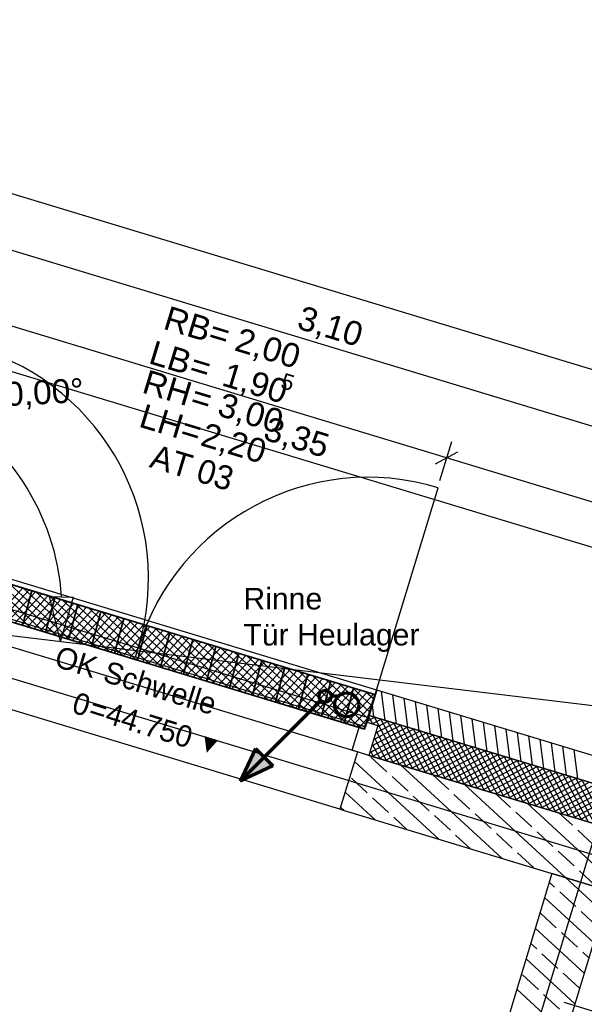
# Model space of a CAD drawing. Extents: x -181 to 1388, y 138 to 979.
# Tile 65 of 82: x 757 to 805, y 722 to 804. Entities that reach past the tile are written whole.
import ezdxf
from ezdxf.lldxf.tags import DXFTag

# ---------------------------------------------------------------- set-up
doc = ezdxf.new("R2010")
doc.units = 0
doc.layers.get('0').update_dxf_attribs({"lineweight": 25})
for name, color, linetype, lineweight, true_color in [('01AFU Allgemein Bemaßung', 7, 'Continuous', 25, 0x848484), ('02 Raster Bemaßung', 7, 'Continuous', 25, 0x848484), ('20 Außenwände', 7, 'Continuous', 25, 0x848484), ('20 Dach Stb-Decke', 7, 'Continuous', 25, 0x848484), ('20 Fundament', 7, 'Continuous', 25, 0x848484), ('20 Höhen Schwellen', 7, 'Continuous', 25, 0x848484), ('20 Innenwände', 7, 'Continuous', 25, 0x848484), ('70 Bodenabläufe+Rinnen', 7, 'Continuous', 25, 0x848484), ('A-0', 7, 'Continuous', 25, 0x848484), ('S_Einrichtung', 7, 'Continuous', 35, 0x9dff9d), ('S_Schmutzwasser', 5, 'Continuous', 70, 0x0000ff)]:
    doc.layers.add(name, color=color, linetype=linetype, lineweight=lineweight, true_color=true_color)
doc.layers.add('02 Raster Gebäude', color=7, linetype='Continuous', lineweight=25)
doc.layers.add('X_Text', color=7, linetype='Continuous', lineweight=25)
doc.styles.get("Standard").update_dxf_attribs({"font": 'arial.ttf'})
tags = doc.linetypes.add('Raster', pattern=[0.2, 0.1, -0.05, 0, -0.05]).pattern_tags.tags
tags[10:11] = [DXFTag(74, 4), DXFTag(75, 0), DXFTag(340, '0'), DXFTag(46, 1.0), DXFTag(50, 0.0), DXFTag(44, 0.0), DXFTag(45, 0.0)]
tags[8:9] = [DXFTag(74, 4), DXFTag(75, 0), DXFTag(340, '0'), DXFTag(46, 1.0), DXFTag(50, 0.0), DXFTag(44, 0.0), DXFTag(45, 0.0)]
tags[6:7] = [DXFTag(74, 4), DXFTag(75, 0), DXFTag(340, '0'), DXFTag(46, 1.0), DXFTag(50, 0.0), DXFTag(44, 0.0), DXFTag(45, 0.0)]
tags[4:5] = [DXFTag(74, 4), DXFTag(75, 0), DXFTag(340, '0'), DXFTag(46, 1.0), DXFTag(50, 0.0), DXFTag(44, 0.0), DXFTag(45, 0.0)]
tags = doc.linetypes.add('Strichlinie eng', pattern=[0.115, 0.075, -0.04]).pattern_tags.tags
tags[6:7] = [DXFTag(74, 4), DXFTag(75, 0), DXFTag(340, '0'), DXFTag(46, 1.0), DXFTag(50, 0.0), DXFTag(44, 0.0), DXFTag(45, 0.0)]
tags[4:5] = [DXFTag(74, 4), DXFTag(75, 0), DXFTag(340, '0'), DXFTag(46, 1.0), DXFTag(50, 0.0), DXFTag(44, 0.0), DXFTag(45, 0.0)]
tags = doc.linetypes.add('Öffnungslinie Tür Fenster', pattern=[0.115, 0.075, -0.04]).pattern_tags.tags
tags[6:7] = [DXFTag(74, 4), DXFTag(75, 0), DXFTag(340, '0'), DXFTag(46, 1.0), DXFTag(50, 0.0), DXFTag(44, 0.0), DXFTag(45, 0.0)]
tags[4:5] = [DXFTag(74, 4), DXFTag(75, 0), DXFTag(340, '0'), DXFTag(46, 1.0), DXFTag(50, 0.0), DXFTag(44, 0.0), DXFTag(45, 0.0)]

# ---------------------------------------------------------------- blocks, each defined once
blk = doc.blocks.new('Referenz-A07F5V09WF')
at = {"layer": '01AFU Allgemein Bemaßung', "lineweight": -2}
for p, q in [((748.237, 792.54), (1086.086, 690.114)), ((753.15, 786.322), (812.475, 768.336)), ((793.059, 767.889), (754.78, 779.494)), ((793.467, 769.235), (792.479, 765.975)), ((792.124, 767.389), (793.995, 768.389)), ((829.435, 756.861), (793.059, 767.889))]:
    blk.add_line(p, q, dxfattribs=at)
at = {"layer": '02 Raster Bemaßung', "lineweight": -2}
for p, q in [((747.952, 777.792), (812.062, 758.356)), ((759.978, 756.341), (761.977, 756.289)), ((760.879, 752.584), (759.978, 756.341)), ((760.879, 752.584), (761.977, 756.289))]:
    blk.add_line(p, q, dxfattribs=at)
blk.add_ellipse((741.034, 754.974), major_axis=(19.943, 1.341), ratio=1, start_param=0, end_param=1.022282, dxfattribs=at)
at = {"layer": '02 Raster Gebäude', "linetype": 'Raster', "lineweight": -2, "ltscale": 56.250004}
for p, q in [((1025.388, 668.068), (295.575, 889.327)), ((301.619, 807.892), (815.805, 745.969)), ((663.574, 268.626), (810.754, 754.038))]:
    blk.add_line(p, q, dxfattribs=at)
at = {"layer": '20 Außenwände', "linetype": 'Strichlinie eng', "lineweight": -2, "ltscale": 56.250004}
blk.add_line((786.534, 746.229), (792.349, 765.407), dxfattribs=at)
at = {"layer": '20 Außenwände', "lineweight": -2}
for p, q in [((787.25, 748.52), (748.856, 760.16)), ((748.178, 757.858), (767.356, 752.043)), ((767.124, 751.278), (747.946, 757.092)), ((767.124, 751.278), (767.356, 752.043)), ((767.356, 752.043), (786.534, 746.229)), ((786.302, 745.463), (767.124, 751.278)), ((784.175, 738.585), (745.896, 750.19)), ((787.25, 748.52), (786.612, 746.415)), ((823.51, 737.527), (787.25, 748.52)), ((787.952, 746.008), (787.645, 748.4)), ((788.896, 745.722), (788.589, 748.114)), ((787.008, 746.294), (786.879, 747.297)), ((789.841, 745.436), (789.533, 747.828)), ((790.785, 745.15), (790.477, 747.542)), ((791.729, 744.863), (791.422, 747.255)), ((792.673, 744.577), (792.366, 746.969)), ((793.617, 744.291), (793.31, 746.683)), ((786.534, 746.229), (786.302, 745.463)), ((786.302, 745.463), (786.418, 745.846)), ((786.418, 745.846), (787.337, 745.568)), ((786.612, 746.415), (786.438, 745.84)), ((786.438, 745.84), (787.337, 745.568)), ((787.099, 746.267), (786.464, 745.928)), ((786.57, 746.277), (786.874, 745.708)), ((822.872, 735.422), (786.612, 746.415)), ((787.64, 746.103), (786.892, 745.703)), ((787.015, 746.292), (789.149, 742.302)), ((788.723, 745.775), (787.144, 744.93)), ((788.181, 745.939), (787.308, 745.472)), ((787.556, 746.128), (789.69, 742.138)), ((788.098, 745.964), (790.232, 741.973)), ((788.639, 745.8), (790.773, 741.809)), ((789.18, 745.636), (791.314, 741.645)), ((794.561, 744.005), (794.254, 746.397)), ((795.506, 743.718), (795.198, 746.11)), ((796.45, 743.432), (796.142, 745.824)), ((785.186, 743.503), (785.824, 745.609)), ((785.824, 745.609), (786.302, 745.463)), ((787.337, 745.568), (786.583, 743.08)), ((790.347, 745.282), (786.652, 743.306)), ((789.805, 745.446), (786.816, 743.848)), ((790.888, 745.118), (786.897, 742.984)), ((789.264, 745.611), (786.98, 744.389)), ((787.197, 745.104), (788.608, 742.466)), ((791.429, 744.954), (787.439, 742.82)), ((789.722, 745.472), (791.856, 741.481)), ((790.263, 745.308), (792.397, 741.317)), ((790.804, 745.144), (792.938, 741.153)), ((791.346, 744.979), (793.48, 740.989)), ((791.887, 744.815), (794.021, 740.825)), ((797.394, 743.146), (797.087, 745.538)), ((798.338, 742.86), (798.031, 745.252)), ((799.282, 742.573), (798.975, 744.965)), ((786.868, 744.022), (787.525, 742.794)), ((787.032, 744.563), (788.066, 742.63)), ((791.971, 744.79), (787.98, 742.656)), ((792.512, 744.626), (788.521, 742.492)), ((793.054, 744.462), (789.063, 742.328)), ((793.595, 744.298), (789.604, 742.164)), ((794.136, 744.133), (790.145, 741.999)), ((792.428, 744.651), (794.562, 740.66)), ((792.97, 744.487), (795.104, 740.496)), ((793.511, 744.323), (795.645, 740.332)), ((794.053, 744.159), (796.186, 740.168)), ((794.594, 743.995), (796.728, 740.004)), ((800.226, 742.287), (799.919, 744.679)), ((801.171, 742.001), (800.863, 744.393)), ((802.115, 741.715), (801.808, 744.107)), ((785.626, 743.37), (784.175, 738.585)), ((786.583, 743.08), (785.186, 743.503)), ((786.583, 743.08), (785.626, 743.37)), ((786.704, 743.48), (786.983, 742.958)), ((794.678, 743.969), (790.687, 741.835)), ((795.219, 743.805), (791.228, 741.671)), ((795.76, 743.641), (791.77, 741.507)), ((796.302, 743.477), (792.311, 741.343)), ((796.843, 743.313), (792.852, 741.179)), ((795.135, 743.831), (797.269, 739.84)), ((795.677, 743.666), (797.811, 739.676)), ((796.218, 743.502), (798.352, 739.512)), ((796.759, 743.338), (798.893, 739.347)), ((797.301, 743.174), (799.435, 739.183)), ((803.059, 741.428), (802.752, 743.82)), ((804.003, 741.142), (803.696, 743.534)), ((792.425, 736.084), (785.385, 742.575)), ((821.044, 732.632), (786.583, 743.08)), ((788.082, 741.721), (786.758, 742.941)), ((797.384, 743.149), (793.394, 741.015)), ((797.926, 742.985), (793.935, 740.851)), ((798.467, 742.82), (794.476, 740.687)), ((799.008, 742.656), (795.018, 740.522)), ((799.55, 742.492), (795.559, 740.358)), ((797.842, 743.01), (799.976, 739.019)), ((798.383, 742.846), (800.517, 738.855)), ((798.925, 742.682), (801.059, 738.691)), ((799.466, 742.518), (801.6, 738.527)), ((800.007, 742.353), (802.141, 738.363)), ((797.7, 734.485), (789.258, 742.269)), ((800.091, 742.328), (796.1, 740.194)), ((800.632, 742.164), (796.642, 740.03)), ((801.174, 742), (797.183, 739.866)), ((801.715, 741.836), (797.724, 739.702)), ((802.257, 741.672), (798.266, 739.538)), ((800.549, 742.189), (802.683, 738.199)), ((801.09, 742.025), (803.224, 738.034)), ((801.631, 741.861), (803.765, 737.87)), ((802.173, 741.697), (804.307, 737.706)), ((802.714, 741.533), (804.848, 737.542)), ((786.455, 739.956), (785.131, 741.177)), ((789.846, 740.094), (788.523, 741.314)), ((793.237, 740.231), (791.914, 741.452)), ((802.798, 741.507), (798.807, 739.374)), ((803.339, 741.343), (799.348, 739.209)), ((803.881, 741.179), (799.89, 739.045)), ((804.422, 741.015), (800.431, 738.881)), ((804.963, 740.851), (800.973, 738.717)), ((803.256, 741.369), (805.389, 737.378)), ((803.797, 741.205), (805.931, 737.214)), ((804.338, 741.04), (806.472, 737.05)), ((787.15, 737.683), (784.611, 740.024)), ((802.974, 732.885), (794.532, 740.669)), ((805.505, 740.687), (801.514, 738.553)), ((806.046, 740.523), (802.055, 738.389)), ((806.587, 740.359), (802.597, 738.225)), ((807.129, 740.194), (803.138, 738.061)), ((807.67, 740.03), (803.679, 737.896)), ((788.219, 738.329), (786.896, 739.55)), ((791.61, 738.467), (790.287, 739.687)), ((795.002, 738.604), (793.678, 739.825)), ((798.393, 738.742), (797.17, 739.87)), ((808.249, 731.286), (799.807, 739.07)), ((808.211, 739.866), (804.221, 737.732)), ((784.175, 738.585), (801.832, 733.232)), ((784.513, 738.482), (784.225, 738.748)), ((800.158, 737.115), (798.834, 738.335)), ((803.549, 737.252), (802.444, 738.271)), ((789.788, 736.883), (788.66, 737.923)), ((793.375, 736.84), (792.052, 738.06)), ((796.766, 736.977), (795.443, 738.198)), ((801.922, 735.488), (800.599, 736.708)), ((805.313, 735.625), (803.99, 736.846)), ((795.062, 735.284), (793.816, 736.433)), ((798.531, 735.351), (797.207, 736.571)), ((800.295, 733.724), (798.972, 734.944)), ((803.686, 733.861), (802.363, 735.081)), ((805.451, 732.234), (804.127, 733.454))]:
    blk.add_line(p, q, dxfattribs=at)
blk.add_ellipse((748.178, 757.858), major_axis=(19.178, -5.814), ratio=1, start_param=0, end_param=1.570796, dxfattribs=at)
at = {"layer": '20 Außenwände', "linetype": 'Strichlinie eng', "lineweight": -2, "ltscale": 40.625}
blk.add_ellipse((786.534, 746.229), major_axis=(5.814, 19.178), ratio=1, start_param=0, end_param=1.570796, dxfattribs=at)
at = {"layer": '20 Dach Stb-Decke', "linetype": 'Öffnungslinie Tür Fenster', "lineweight": -2, "ltscale": 56.250004}
blk.add_line((1075.581, 655.464), (737.732, 757.89), dxfattribs=at)
at = {"layer": '20 Fundament', "linetype": 'Öffnungslinie Tür Fenster', "lineweight": -2, "ltscale": 56.250004}
blk.add_line((871.24, 701.74), (802.871, 722.467), dxfattribs=at)
at = {"layer": '20 Innenwände', "lineweight": -2}
for p, q in [((801.832, 733.232), (784.427, 675.826)), ((802.059, 732.097), (801.613, 732.508)), ((806.083, 730.019), (802.974, 732.885)), ((778.472, 638.955), (806.617, 731.781)), ((803.824, 730.47), (802.5, 731.69)), ((805.31, 727.467), (801.226, 731.233)), ((805.588, 728.843), (804.265, 730.063)), ((802.197, 728.705), (800.874, 729.926)), ((804.536, 724.916), (800.453, 728.681)), ((803.961, 727.078), (802.638, 728.299)), ((800.57, 726.941), (800.066, 727.406)), ((803.762, 722.365), (799.679, 726.13)), ((802.334, 725.314), (801.011, 726.534)), ((804.923, 726.192), (804.402, 726.672)), ((800.707, 723.55), (799.384, 724.77)), ((804.099, 723.687), (802.775, 724.907)), ((802.989, 719.814), (798.906, 723.579)), ((802.472, 721.923), (801.148, 723.143))]:
    blk.add_line(p, q, dxfattribs=at)
at = {"layer": '70 Bodenabläufe+Rinnen', "lineweight": -2}
for p, q in [((748.797, 759.76), (787.076, 748.155)), ((758.409, 753.711), (753.344, 758.381)), ((759.508, 753.378), (754.443, 758.048)), ((760.607, 753.045), (755.542, 757.715)), ((761.706, 752.712), (756.641, 757.382)), ((786.206, 745.284), (747.927, 756.889)), ((757.737, 757.05), (755.477, 754.6)), ((758.268, 756.889), (756.009, 754.439)), ((758.8, 756.727), (756.54, 754.277)), ((759.331, 756.566), (757.072, 754.116)), ((759.863, 756.405), (757.604, 753.955)), ((762.804, 752.378), (757.739, 757.049)), ((763.903, 752.045), (758.838, 756.716)), ((765.002, 751.712), (759.937, 756.383)), ((760.394, 756.244), (758.135, 753.794)), ((760.926, 756.083), (758.667, 753.633)), ((761.457, 755.922), (759.198, 753.472)), ((761.989, 755.761), (759.73, 753.311)), ((762.52, 755.599), (760.261, 753.149)), ((766.101, 751.379), (761.036, 756.049)), ((767.2, 751.046), (762.135, 755.716)), ((763.052, 755.438), (760.793, 752.988)), ((763.583, 755.277), (761.324, 752.827)), ((764.115, 755.116), (761.856, 752.666)), ((764.646, 754.955), (762.387, 752.505)), ((765.178, 754.794), (762.919, 752.344)), ((768.299, 750.713), (763.234, 755.383)), ((769.398, 750.379), (764.333, 755.05)), ((770.497, 750.046), (765.432, 754.717)), ((765.709, 754.633), (763.45, 752.183)), ((766.241, 754.471), (763.982, 752.021)), ((766.773, 754.31), (764.513, 751.86)), ((767.304, 754.149), (765.045, 751.699)), ((767.836, 753.988), (765.576, 751.538)), ((771.596, 749.713), (766.53, 754.384)), ((772.694, 749.38), (767.629, 754.05)), ((768.367, 753.827), (766.108, 751.377)), ((768.899, 753.666), (766.64, 751.216)), ((769.43, 753.505), (767.171, 751.055)), ((769.962, 753.343), (767.703, 750.893)), ((770.493, 753.182), (768.234, 750.732)), ((773.793, 749.047), (768.728, 753.717)), ((771.025, 753.021), (768.766, 750.571)), ((774.892, 748.714), (769.827, 753.384)), ((775.991, 748.381), (770.926, 753.051)), ((771.556, 752.86), (769.297, 750.41)), ((772.088, 752.699), (769.829, 750.249)), ((772.619, 752.538), (770.36, 750.088)), ((773.151, 752.377), (770.892, 749.927)), ((773.682, 752.215), (771.423, 749.765)), ((777.09, 748.047), (772.025, 752.718)), ((778.189, 747.714), (773.124, 752.385)), ((774.214, 752.054), (771.955, 749.604)), ((774.745, 751.893), (772.486, 749.443)), ((775.277, 751.732), (773.018, 749.282)), ((775.809, 751.571), (773.549, 749.121)), ((776.34, 751.41), (774.081, 748.96)), ((779.288, 747.381), (774.223, 752.052)), ((780.387, 747.048), (775.322, 751.718)), ((781.486, 746.715), (776.42, 751.385)), ((776.872, 751.248), (774.612, 748.799)), ((777.403, 751.087), (775.144, 748.637)), ((777.935, 750.926), (775.676, 748.476)), ((778.466, 750.765), (776.207, 748.315)), ((778.998, 750.604), (776.739, 748.154)), ((782.584, 746.382), (777.519, 751.052)), ((783.683, 746.049), (778.618, 750.719)), ((779.529, 750.443), (777.27, 747.993)), ((780.061, 750.282), (777.802, 747.832)), ((780.592, 750.12), (778.333, 747.671)), ((781.124, 749.959), (778.865, 747.509)), ((781.655, 749.798), (779.396, 747.348)), ((784.782, 745.715), (779.717, 750.386)), ((785.881, 745.382), (780.816, 750.053)), ((782.187, 749.637), (779.928, 747.187)), ((782.718, 749.476), (780.459, 747.026)), ((783.25, 749.315), (780.991, 746.865)), ((783.781, 749.154), (781.522, 746.704)), ((786.32, 745.658), (781.915, 749.719)), ((784.313, 748.992), (782.054, 746.543)), ((786.481, 746.19), (783.014, 749.386)), ((786.642, 746.721), (784.113, 749.053)), ((784.845, 748.831), (782.585, 746.381)), ((785.376, 748.67), (783.117, 746.22)), ((785.908, 748.509), (783.648, 746.059)), ((786.439, 748.348), (784.18, 745.898)), ((786.971, 748.187), (784.712, 745.737)), ((786.803, 747.253), (785.212, 748.72)), ((787.076, 748.155), (786.206, 745.284)), ((786.964, 747.784), (786.31, 748.387)), ((786.81, 747.275), (785.243, 745.576)), ((786.476, 746.176), (785.775, 745.415))]:
    blk.add_line(p, q, dxfattribs=at)
at = {"layer": 'A-0', "linetype": 'Continuous', "lineweight": -2, "ltscale": 312.5}
for p, q in [((787.076, 748.155), (748.797, 759.76)), ((747.927, 756.889), (786.206, 745.284)), ((786.206, 745.284), (787.076, 748.155)), ((787.25, 748.52), (786.612, 746.415)), ((823.51, 737.527), (787.25, 748.52)), ((786.612, 746.415), (786.438, 745.84)), ((786.438, 745.84), (787.337, 745.568)), ((822.872, 735.422), (786.612, 746.415)), ((786.612, 746.415), (822.872, 735.422)), ((787.337, 745.568), (786.583, 743.08)), ((785.626, 743.37), (784.175, 738.585)), ((786.583, 743.08), (785.626, 743.37)), ((786.583, 743.08), (821.044, 732.632)), ((821.044, 732.632), (786.583, 743.08)), ((784.175, 738.585), (820.551, 727.557)), ((801.832, 733.232), (773.687, 640.406)), ((806.617, 731.781), (801.832, 733.232)), ((778.472, 638.955), (806.617, 731.781))]:
    blk.add_line(p, q, dxfattribs=at)
at = {"layer": '01AFU Allgemein Bemaßung', "linetype": 'ByBlock', "lineweight": -2, "ltscale": 40.625, "attachment_point": 1, "rotation": 343.13418}
for s, insert, char_height in [('{\\fArial;RB}', (769.928, 780.596), 2), ('{\\fArial;3,10}', (781.072, 780.626), 2), ('{\\fArial;=}', (773.655, 779.467), 2), ('{\\fArial;2,00}', (775.865, 778.797), 2), ('{\\fArial;LB}', (768.715, 777.722), 2), ('{\\fArial;=}', (772.078, 776.703), 2), ('{\\fArial;RH}', (768.157, 775.282), 2), ('{\\fArial;1,90}', (774.805, 775.876), 2), ('{\\fArial;5}', (779.532, 775.007), 1.32), ('{\\fArial;=}', (772.173, 774.064), 2), ('{\\fArial;3,00}', (774.433, 773.379), 2), ('{\\fArial;LH=}', (767.899, 772.434), 2), ('{\\fArial;2,20}', (773.026, 770.88), 2)]:
    blk.add_mtext(s, dxfattribs=dict(at, insert=insert, char_height=char_height))
at = {"layer": '02 Raster Bemaßung', "linetype": 'ByBlock', "lineweight": -2, "ltscale": 56.250004, "char_height": 2, "attachment_point": 1}
for s, insert, rotation in [('{\\fArial;80,00°}', (754.666, 774.111), 3.1332), ('{\\fArial;3,35}', (778.267, 771.371), 343.13418)]:
    blk.add_mtext(s, dxfattribs=dict(at, insert=insert, rotation=rotation))
at = {"layer": '20 Außenwände', "linetype": 'Continuous', "lineweight": -2, "ltscale": 56.250004, "char_height": 2, "attachment_point": 1, "rotation": 343.13418}
for s, insert in [('{\\fCentury Gothic;AT}', (768.792, 769.058)), ('{\\fCentury Gothic;03}', (772.654, 767.887))]:
    blk.add_mtext(s, dxfattribs=dict(at, insert=insert))
at = {"layer": '20 Höhen Schwellen', "lineweight": -2, "attachment_point": 1, "rotation": 342.80772}
for s, insert, char_height in [('{\\fCentury Gothic;OK}', (760.806, 752.252), 1.8), ('{\\fCentury Gothic;Schwelle}', (764.859, 750.997), 1.8), ('{\\fCentury Gothic;0}', (762.261, 748.401), 1.8), ('{\\fCentury Gothic;=}', (763.652, 747.971), 1.8), ('{\\fCentury Gothic;44.750}', (765.035, 747.543), 1.8), ('{\\fCentury Gothic;▼}', (772.579, 745.052), 1.5)]:
    blk.add_mtext(s, dxfattribs=dict(at, insert=insert, char_height=char_height))
blk = doc.blocks.new('Polygonsäule-A07F5V13WF')
at = {"color": 0, "linetype": 'ByBlock', "lineweight": -2, "ltscale": 0.35}
for p, q in [((747.94, 756.884), (748.81, 759.754)), ((748.81, 759.754), (787.087, 748.149)), ((786.217, 745.278), (747.94, 756.884)), ((787.087, 748.149), (786.217, 745.278))]:
    blk.add_line(p, q, dxfattribs=at)
blk = doc.blocks.new('Schraffur-A07F5V1LWF')
at = {"color": 0, "lineweight": -2}
for p, q in [((748.155, 756.819), (748.932, 759.717)), ((750.07, 756.238), (750.847, 759.136)), ((751.985, 755.658), (752.762, 758.555)), ((753.9, 755.077), (754.677, 757.975)), ((755.815, 754.496), (756.592, 757.394)), ((757.73, 753.916), (758.507, 756.814)), ((759.645, 753.335), (760.422, 756.233)), ((761.56, 752.754), (762.337, 755.652)), ((763.475, 752.174), (764.252, 755.072)), ((765.39, 751.593), (766.167, 754.491)), ((767.305, 751.012), (768.082, 753.911)), ((769.22, 750.432), (769.997, 753.33)), ((771.135, 749.851), (771.912, 752.75)), ((773.05, 749.27), (773.827, 752.169)), ((774.965, 748.69), (775.742, 751.588)), ((776.88, 748.109), (777.657, 751.008)), ((778.795, 747.528), (779.572, 750.427)), ((780.71, 746.948), (781.487, 749.847)), ((782.625, 746.367), (783.402, 749.266)), ((784.54, 745.786), (785.317, 748.685))]:
    blk.add_line(p, q, dxfattribs=at)

msp = doc.modelspace()

# ---------------------------------------------------------------- linework, layer by layer
at = {"layer": 'S_Schmutzwasser'}
for p, q in [((782.588, 747.653), (775.871, 740.937)), ((784.025, 748.007), (783.441, 748.007)), ((784.031, 748.001), (784.025, 748.007)), ((777.139, 743.656), (775.871, 740.937)), ((777.139, 743.656), (778.59, 742.205)), ((778.59, 742.205), (775.871, 740.937))]:
    msp.add_line(p, q, dxfattribs=at)
for centre, radius in [((782.941, 748.007), 0.5), ((784.738, 747.294), 1)]:
    msp.add_circle(centre, radius, dxfattribs=at)
msp.add_solid([(778.59, 742.205), (775.871, 740.937), (777.139, 743.656)], dxfattribs=at)

# ---------------------------------------------------------------- block references
at = {"color": 8, "lineweight": 25, "ltscale": 1250, "true_color": 0x808080}
msp.add_blockref('Referenz-A07F5V09WF', (0, 0), dxfattribs=at)
at = {"layer": 'S_Einrichtung', "ltscale": 0.35}
for name in ['Polygonsäule-A07F5V13WF', 'Schraffur-A07F5V1LWF']:
    msp.add_blockref(name, (0, 0), dxfattribs=at)

# ---------------------------------------------------------------- texts
at = {"layer": 'X_Text', "ltscale": 0.25, "char_height": 1.8, "attachment_point": 1}
for s, insert in [('{\\fArial;Rinne }', (776.129, 757.051)), ('{\\fArial;Tür Heulager}', (776.129, 754.045))]:
    msp.add_mtext(s, dxfattribs=dict(at, insert=insert))

doc.saveas('drawing.dxf')
